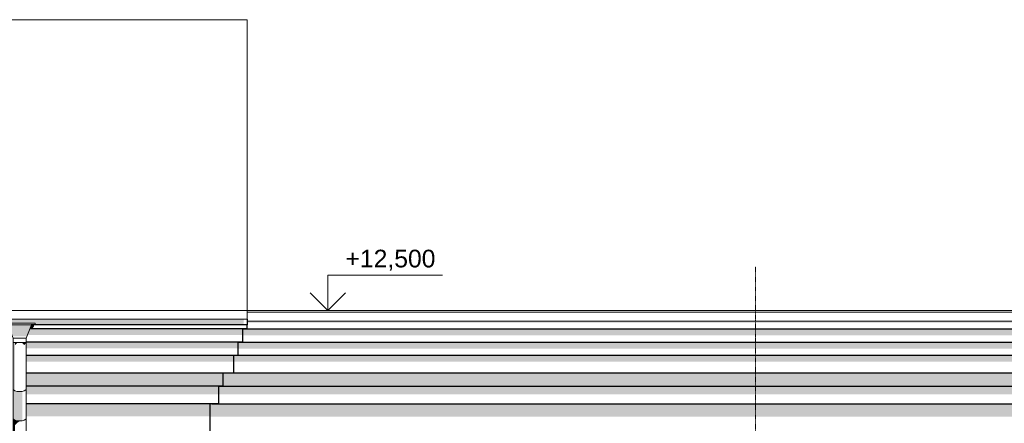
# Model space of a CAD drawing. Header units: millimetres. Extents: x -95523 to 190468, y -7401 to 17692.
# Tile 128 of 139: x 143244 to 154385, y 11026 to 15594. Entities that reach past the tile are written whole.
import ezdxf
from ezdxf.enums import TextEntityAlignment as Align

# ---------------------------------------------------------------- set-up
doc = ezdxf.new("R2010")
doc.units = ezdxf.units.MM
doc.header["$MEASUREMENT"] = 0
doc.linetypes.add('Штрих-Штриховая', pattern=[10.936111, 5.291667, -2.116667, 1.411111, -2.116667])
for name, color, linetype in [('1 Молдинги', 7, 'Continuous'), ('1_Кровля (плоская)', 7, 'Continuous'), ('Новый_1 ВОДОСТОК', 7, 'Continuous'), ('Новый_1_Конструктив-парапет', 7, 'Continuous'), ('Новый_Конструктив - Стены Несущие', 7, 'Continuous'), ('Новый_Фартук парапета', 7, 'Continuous'), ('Размер - Отметка Уровня', 7, 'Continuous'), ('Элемент Модели - Оси', 7, 'Continuous')]:
    doc.layers.add(name, color=color, linetype=linetype)
for name, color, linetype, lineweight in [('1 Молдинги_Ном._пера__21', 7, 'Continuous', 30), ('1_Кровля (плоская)_Ном._пера__120', 7, 'Continuous', 5), ('Новый_1 ВОДОСТОК_Ном._пера__120', 7, 'Continuous', 5), ('Новый_Конструктив - Стены Несущие_Ном._пера__21', 7, 'Continuous', 30), ('Новый_Фартук парапета_Ном._пера__120', 7, 'Continuous', 5), ('Размер - Отметка Уровня_Ном._пера__120', 7, 'Continuous', 5), ('Элемент Модели - Оси_Ном._пера__1', 7, 'Continuous', 15), ('Элемент Модели - Оси_Ном._пера__120', 7, 'Continuous', 5)]:
    doc.layers.add(name, color=color, linetype=linetype, lineweight=lineweight)
doc.styles.add('СГЕНЕРИР_СТИЛЬ_1', font='arial.ttf')

# ---------------------------------------------------------------- blocks, each defined once
blk = doc.blocks.new('Элемент Разреза_114_1', base_point=(95181, -198))
at = {"layer": 'Новый_1_Конструктив-парапет', "linetype": 'Continuous', "lineweight": 0, "true_color": 0x000000}
blk.add_hatch(color=18, dxfattribs=at).paths.add_polyline_path([(145398, 11245), (145398, 11100), (187268, 11100), (187270, 11103), (187347, 11103), (187347, 11242), (145418, 11242), (145418, 11245)])
blk = doc.blocks.new('Элемент Разреза_119_1', base_point=(95181, -198))
at = {"layer": '1_Кровля (плоская)_Ном._пера__120', "color": 7, "linetype": 'Continuous', "lineweight": 5}
for p, q in [((145818, 15594), (130613, 15594)), ((145818, 12304), (145818, 15594)), ((108678, 12304), (145818, 12304)), ((145818, 12204), (145818, 12304)), ((145818, 12204), (108678, 12204))]:
    blk.add_line(p, q, dxfattribs=at)
blk = doc.blocks.new('Элемент Разреза_126_1', base_point=(95181, -198))
at = {"layer": 'Новый_Конструктив - Стены Несущие', "linetype": 'Continuous', "lineweight": 0, "true_color": 0x000000}
blk.add_hatch(color=18, dxfattribs=at).paths.add_polyline_path([(143319, 11104), (145398, 11104), (145398, 11245), (143319, 11245)])
at = {"layer": 'Новый_Конструктив - Стены Несущие_Ном._пера__21', "color": 7, "linetype": 'Continuous', "lineweight": 30}
blk.add_line((145398, 10032), (145398, 11245), dxfattribs=at)
blk = doc.blocks.new('Элемент Разреза_189_1', base_point=(95181, -198))
at = {"layer": '1_Кровля (плоская)', "linetype": 'Continuous', "lineweight": 0, "true_color": 0x000000}
blk.add_hatch(color=18, dxfattribs=at).paths.add_polyline_path([(145818, 15494), (145818, 12302), (145818, 12302)])
at = {"layer": '1_Кровля (плоская)_Ном._пера__120', "color": 7, "linetype": 'Continuous', "lineweight": 5}
blk.add_line((130613, 15594), (145818, 15594), dxfattribs=at)
blk = doc.blocks.new('Элемент Разреза_211_1', base_point=(95181, -198))
at = {"layer": 'Новый_Фартук парапета_Ном._пера__120', "color": 7, "linetype": 'Continuous', "lineweight": 5}
for p, q in [((187760, 12302), (145818, 12302)), ((145818, 12285), (187778, 12285)), ((145818, 12180), (187778, 12180))]:
    blk.add_line(p, q, dxfattribs=at)
blk = doc.blocks.new('Элемент Разреза_247_1', base_point=(95181, -198))
at = {"layer": '1 Молдинги', "linetype": 'Continuous', "lineweight": 0, "true_color": 0x000000}
for points in [[(109098, 12204), (109098, 12145), (111075, 12145), (111075, 12161), (111425, 12161), (111425, 12145), (118073, 12145), (118073, 12161), (118423, 12161), (118423, 12145), (136074, 12145), (136074, 12161), (136424, 12161), (136424, 12145), (143069, 12145), (143069, 12161), (143419, 12161), (143419, 12145), (145776, 12145), (145782, 12204)], [(143327, 12010), (143337, 12024), (145768, 12024), (145768, 12095), (143359, 12095)], [(143359, 12095), (143387, 12095), (143407, 12124), (143407, 12140), (143376, 12140)], [(143377, 12141), (143376, 12140), (143407, 12140), (143405, 12141)], [(143319, 11945), (143319, 11874), (145718, 11874), (145718, 11945)], [(145668, 11795), (143319, 11795), (143319, 11724), (145668, 11724)], [(143319, 11595), (143319, 11445), (145548, 11445), (145548, 11595)], [(145498, 11445), (143319, 11445), (143319, 11355), (145498, 11355)]]:
    blk.add_hatch(color=18, dxfattribs=at).paths.add_polyline_path(points)
at = {"layer": '1 Молдинги_Ном._пера__21', "color": 7, "linetype": 'Continuous', "lineweight": 30}
for p, q in [((145818, 12204), (145818, 12140)), ((145818, 12095), (143359, 12095)), ((145818, 12140), (143376, 12140)), ((145768, 11945), (145768, 12095)), ((145818, 12095), (145818, 12140)), ((145768, 11945), (143319, 11945)), ((145718, 11795), (145718, 11945)), ((145718, 11795), (143319, 11795)), ((145668, 11595), (145668, 11795)), ((145668, 11595), (143319, 11595)), ((145548, 11445), (145548, 11595)), ((145548, 11445), (143319, 11445)), ((145498, 11245), (145498, 11445)), ((145498, 11245), (143319, 11245))]:
    blk.add_line(p, q, dxfattribs=at)
blk = doc.blocks.new('Элемент Разреза_248_1', base_point=(95181, -198))
at = {"layer": '1 Молдинги', "linetype": 'Continuous', "lineweight": 0, "true_color": 0x000000}
for points in [[(145818, 12180), (145818, 12166), (187349, 12166), (187349, 12180)], [(145768, 12092), (145816, 12092), (145818, 12095), (145768, 12095)], [(145768, 12092), (145768, 12022), (187349, 12022), (187349, 12092)], [(145718, 11945), (145718, 11942), (145766, 11942), (145768, 11945)], [(145718, 11942), (145718, 11872), (169125, 11872), (172339, 11872), (187349, 11872), (187349, 11942)], [(145668, 11795), (145668, 11792), (145716, 11792), (145718, 11795)], [(187349, 11792), (145668, 11792), (145668, 11722), (187349, 11722)], [(145498, 11445), (145498, 11442), (187349, 11442), (187349, 11592), (145548, 11592), (145548, 11445)], [(145548, 11595), (145548, 11592), (145666, 11592), (145668, 11595)], [(145498, 11442), (145498, 11352), (187329, 11352), (187331, 11355), (187349, 11355), (187349, 11442)], [(145498, 11245), (145418, 11245), (145418, 11242), (145496, 11242)]]:
    blk.add_hatch(color=18, dxfattribs=at).paths.add_polyline_path(points)
at = {"layer": '1 Молдинги_Ном._пера__21', "color": 7, "linetype": 'Continuous', "lineweight": 30}
for p, q in [((187349, 12092), (145768, 12092)), ((187349, 11942), (145718, 11942)), ((187349, 11792), (145668, 11792)), ((187349, 11592), (145548, 11592)), ((187349, 11442), (145498, 11442)), ((145418, 11245), (145418, 11242)), ((187369, 11242), (145418, 11242))]:
    blk.add_line(p, q, dxfattribs=at)
blk = doc.blocks.new('Элемент Разреза_527_1', base_point=(95181, -198))
at = {"layer": 'Новый_1 ВОДОСТОК', "linetype": 'Continuous', "lineweight": 0, "true_color": 0x000000}
for points in [[(143377, 12141), (143112, 12141), (143162, 12010), (143327, 12010)], [(143169, 11941), (143169, 11415), (143175, 11403), (143175, 11941)], [(143175, 11941), (143175, 11403), (143191, 11393), (143191, 11941)], [(143191, 11941), (143191, 11910), (143216, 11933), (143216, 11941)], [(143216, 11941), (143216, 11933), (143244, 11941)], [(143273, 11941), (143244, 11941), (143273, 11933)], [(143273, 11941), (143273, 11933), (143297, 11910), (143297, 11941)], [(143297, 11941), (143297, 11910), (143314, 11933), (143314, 11941)], [(143314, 11941), (143314, 11933), (143319, 11941)], [(143169, 11415), (143169, 11083), (143175, 11071), (143175, 11403)], [(143175, 11403), (143175, 11071), (143191, 11061), (143191, 11393)], [(143191, 11393), (143191, 11061), (143216, 11054), (143216, 11387)], [(143216, 11387), (143216, 11054), (143244, 11052), (143244, 11384)], [(143244, 11384), (143244, 11052), (143273, 11054), (143273, 11387)], [(143169, 11083), (143169, 10933), (143175, 10933), (143175, 11071)], [(143175, 11071), (143175, 10933), (143191, 10933), (143191, 11061)], [(143216, 11054), (143191, 11061), (143191, 11005), (143216, 11031)], [(143244, 11052), (143216, 11054), (143216, 11031), (143244, 11049)], [(143244, 11052), (143244, 11049), (143273, 11054)], [(143169, 10933), (143169, 10620), (143175, 10620), (143175, 10933)], [(143175, 10933), (143175, 10620), (143191, 10620), (143191, 10933)], [(143173, 10590), (143173, 10620), (143167, 10620), (143167, 10590)], [(143169, 8620), (143175, 8620), (143175, 10590), (143169, 10590)], [(143190, 10590), (143190, 10620), (143173, 10620), (143173, 10590)], [(143175, 8620), (143191, 8620), (143191, 10590), (143175, 10590)], [(143216, 10590), (143191, 10590), (143191, 10580), (143208, 10580), (143216, 10587)], [(143216, 10590), (143216, 10587), (143242, 10587), (143244, 10588), (143244, 10590)], [(143244, 10590), (143244, 10588), (143272, 10588), (143273, 10588), (143273, 10590)], [(143297, 10590), (143273, 10590), (143273, 10588), (143297, 10588), (143297, 10588)], [(143297, 10588), (143314, 10588), (143314, 10590), (143297, 10590)], [(143314, 10590), (143314, 10588), (143314, 10588), (143319, 10588), (143319, 10590)], [(143173, 8590), (143173, 8620), (143167, 8620), (143167, 8590)], [(143169, 6620), (143175, 6620), (143175, 8590), (143169, 8590)], [(143190, 8590), (143190, 8620), (143173, 8620), (143173, 8590)], [(143191, 8590), (143175, 8590), (143175, 6620), (143191, 6620)], [(143191, 8590), (143191, 8580), (143208, 8580), (143216, 8587), (143216, 8590)], [(143216, 8590), (143216, 8587), (143242, 8587), (143244, 8588), (143244, 8590)], [(143273, 8590), (143244, 8590), (143244, 8588), (143272, 8588), (143273, 8588)], [(143273, 8590), (143273, 8588), (143297, 8588), (143297, 8588), (143297, 8590)], [(143297, 8588), (143314, 8588), (143314, 8590), (143297, 8590)], [(143319, 8590), (143314, 8590), (143314, 8588), (143314, 8588), (143319, 8588)], [(143173, 6590), (143173, 6620), (143167, 6620), (143167, 6590)], [(143169, 6590), (143169, 4620), (143175, 4620), (143175, 6590)], [(143190, 6590), (143190, 6620), (143173, 6620), (143173, 6590)], [(143175, 6590), (143175, 4620), (143191, 4620), (143191, 6590)], [(143191, 6590), (143191, 6580), (143208, 6580), (143216, 6587), (143216, 6590)], [(143216, 6590), (143216, 6587), (143242, 6587), (143244, 6588), (143244, 6590)], [(143244, 6590), (143244, 6588), (143272, 6588), (143273, 6588), (143273, 6590)], [(143273, 6590), (143273, 6588), (143297, 6588), (143297, 6588), (143297, 6590)], [(143297, 6588), (143314, 6588), (143314, 6590), (143297, 6590)], [(143319, 6590), (143314, 6590), (143314, 6588), (143314, 6588), (143319, 6588)], [(143173, 4590), (143173, 4620), (143167, 4620), (143167, 4590)], [(143169, 4583), (143175, 4583), (143175, 4590), (143169, 4590)], [(143173, 4620), (143173, 4590), (143190, 4590), (143190, 4620)], [(143175, 4583), (143191, 4583), (143191, 4590), (143175, 4590)], [(143216, 4590), (143191, 4590), (143191, 4583), (143211, 4583), (143216, 4587)], [(143216, 4590), (143216, 4587), (143242, 4587), (143244, 4588), (143244, 4590)], [(143244, 4588), (143272, 4588), (143273, 4588), (143273, 4590), (143244, 4590)], [(143273, 4588), (143297, 4588), (143297, 4588), (143297, 4590), (143273, 4590)], [(143297, 4588), (143314, 4588), (143314, 4590), (143297, 4590)], [(143314, 4588), (143314, 4588), (143319, 4588), (143319, 4590), (143314, 4590)]]:
    blk.add_hatch(color=18, dxfattribs=at).paths.add_polyline_path(points)
at = {"layer": 'Новый_1 ВОДОСТОК_Ном._пера__120', "color": 7, "linetype": 'Continuous', "lineweight": 5}
for p, q in [((143419, 12161), (143069, 12161)), ((143069, 12141), (143069, 12161)), ((143419, 12161), (143419, 12141)), ((143419, 12141), (143069, 12141)), ((143169, 11991), (143112, 12141)), ((143377, 12141), (143319, 11991)), ((143319, 11991), (143169, 11991)), ((143169, 11941), (143169, 11991)), ((143169, 11941), (143169, 11415)), ((143319, 11941), (143169, 11941)), ((143319, 11991), (143319, 11941)), ((143319, 11941), (143319, 11415)), ((143169, 11415), (143169, 11083)), ((143175, 11403), (143191, 11393)), ((143191, 11393), (143216, 11387)), ((143216, 11387), (143244, 11384)), ((143244, 11384), (143273, 11387)), ((143273, 11387), (143297, 11393)), ((143297, 11393), (143314, 11403)), ((143319, 11415), (143319, 11083)), ((143169, 11083), (143169, 10933)), ((143175, 11071), (143191, 11061)), ((143191, 11061), (143216, 11054)), ((143216, 11054), (143244, 11052)), ((143244, 11052), (143273, 11054)), ((143273, 11054), (143297, 11061)), ((143297, 11061), (143314, 11071)), ((143319, 11083), (143319, 10933)), ((143169, 10933), (143169, 10620)), ((143169, 10933), (143175, 10933)), ((143175, 10933), (143191, 10933)), ((143191, 10933), (143216, 10933)), ((143216, 10933), (143244, 10933)), ((143244, 10933), (143273, 10933)), ((143273, 10933), (143297, 10933)), ((143297, 10933), (143314, 10933)), ((143314, 10933), (143319, 10933)), ((143319, 10933), (143319, 10620)), ((143173, 10620), (143167, 10620)), ((143167, 10590), (143167, 10620)), ((143173, 10590), (143167, 10590)), ((143169, 10590), (143169, 8620)), ((143190, 10620), (143173, 10620)), ((143190, 10590), (143173, 10590)), ((143215, 10620), (143190, 10620)), ((143215, 10590), (143190, 10590)), ((143244, 10620), (143215, 10620)), ((143244, 10590), (143215, 10590)), ((143274, 10620), (143244, 10620)), ((143274, 10590), (143244, 10590)), ((143299, 10620), (143274, 10620)), ((143299, 10590), (143274, 10590)), ((143316, 10620), (143299, 10620)), ((143316, 10590), (143299, 10590)), ((143321, 10620), (143316, 10620)), ((143321, 10590), (143316, 10590)), ((143319, 10590), (143319, 8620)), ((143321, 10590), (143321, 10620)), ((143173, 8620), (143167, 8620)), ((143167, 8590), (143167, 8620)), ((143173, 8590), (143167, 8590)), ((143169, 8590), (143169, 6620)), ((143190, 8620), (143173, 8620)), ((143190, 8590), (143173, 8590)), ((143215, 8620), (143190, 8620)), ((143215, 8590), (143190, 8590)), ((143244, 8620), (143215, 8620)), ((143244, 8590), (143215, 8590)), ((143274, 8620), (143244, 8620)), ((143274, 8590), (143244, 8590)), ((143299, 8620), (143274, 8620)), ((143299, 8590), (143274, 8590)), ((143316, 8620), (143299, 8620)), ((143316, 8590), (143299, 8590)), ((143321, 8620), (143316, 8620)), ((143321, 8590), (143316, 8590)), ((143319, 8590), (143319, 6620)), ((143321, 8590), (143321, 8620)), ((143173, 6620), (143167, 6620)), ((143167, 6590), (143167, 6620)), ((143173, 6590), (143167, 6590)), ((143169, 6590), (143169, 4620)), ((143190, 6620), (143173, 6620)), ((143190, 6590), (143173, 6590)), ((143215, 6620), (143190, 6620)), ((143215, 6590), (143190, 6590)), ((143244, 6620), (143215, 6620)), ((143244, 6590), (143215, 6590)), ((143274, 6620), (143244, 6620)), ((143274, 6590), (143244, 6590)), ((143299, 6620), (143274, 6620)), ((143299, 6590), (143274, 6590)), ((143316, 6620), (143299, 6620)), ((143316, 6590), (143299, 6590)), ((143321, 6620), (143316, 6620)), ((143321, 6590), (143316, 6590)), ((143319, 6590), (143319, 4620)), ((143321, 6590), (143321, 6620)), ((143173, 4620), (143167, 4620)), ((143167, 4590), (143167, 4620)), ((143173, 4590), (143167, 4590)), ((143169, 4590), (143169, 4583)), ((143190, 4620), (143173, 4620)), ((143190, 4590), (143173, 4590)), ((143215, 4620), (143190, 4620)), ((143215, 4590), (143190, 4590)), ((143244, 4620), (143215, 4620)), ((143244, 4590), (143215, 4590)), ((143274, 4620), (143244, 4620)), ((143274, 4590), (143244, 4590)), ((143299, 4620), (143274, 4620)), ((143299, 4590), (143274, 4590)), ((143316, 4620), (143299, 4620)), ((143316, 4590), (143299, 4590)), ((143321, 4620), (143316, 4620)), ((143321, 4590), (143316, 4590)), ((143319, 4590), (143319, 4583)), ((143321, 4590), (143321, 4620))]:
    blk.add_line(p, q, dxfattribs=at)
blk = doc.blocks.new('Стандартный Маркер Сетки[8]_1', base_point=(151568, 12803))
at = {"layer": 'Элемент Модели - Оси_Ном._пера__120', "color": 7, "linetype": 'Штрих-Штриховая', "lineweight": 5}
for q in [(151568, 12803), (151568, -5398)]:
    blk.add_line((151568, 12003), q, dxfattribs=at)
at = {"layer": 'Элемент Модели - Оси_Ном._пера__1', "color": 7, "lineweight": 15, "style": 'СГЕНЕРИР_СТИЛЬ_1'}
blk.add_attdef('AC_MarkerText_1', text='', height=350, rotation=360, dxfattribs=at).set_placement((151568, -6498), align=Align.TOP_CENTER)
blk = doc.blocks.new('Отметка высоты (ГОСТ)[11]_1', base_point=(146731, 12302))
at = {"layer": 'Размер - Отметка Уровня_Ном._пера__120', "color": 7, "linetype": 'Continuous', "lineweight": 5}
for p, q in [((146731, 12302), (146731, 12702)), ((146731, 12702), (148030, 12702)), ((146731, 12302), (146531, 12502)), ((146731, 12302), (146931, 12502)), ((146031, 12302), (146931, 12302))]:
    blk.add_line(p, q, dxfattribs=at)
at = {"layer": 'Размер - Отметка Уровня_Ном._пера__120', "color": 7, "lineweight": 5, "insert": (146931, 12732), "char_height": 200, "attachment_point": 7, "style": 'СГЕНЕРИР_СТИЛЬ_1'}
blk.add_mtext('\\A1;+12,500{\\H0.66x;\\S^  ;}', dxfattribs=at)
at = {"layer": 'Размер - Отметка Уровня_Ном._пера__120', "color": 7, "lineweight": 5, "style": 'СГЕНЕРИР_СТИЛЬ_1'}
blk.add_attdef('addText', text='', height=150, dxfattribs=at).set_placement((146991, 12467), align=Align.BOTTOM_LEFT)

msp = doc.modelspace()

# ---------------------------------------------------------------- block references
at = {"layer": '1 Молдинги', "lineweight": 0}
for name in ['Элемент Разреза_247_1', 'Элемент Разреза_248_1']:
    msp.add_blockref(name, (95180.8, -197.5), dxfattribs=at)
at = {"layer": '1_Кровля (плоская)', "lineweight": 0}
for name in ['Элемент Разреза_119_1', 'Элемент Разреза_189_1']:
    msp.add_blockref(name, (95180.8, -197.5), dxfattribs=at)
at = {"layer": 'Новый_1 ВОДОСТОК', "lineweight": 0}
msp.add_blockref('Элемент Разреза_527_1', (95180.8, -197.5), dxfattribs=at)
at = {"layer": 'Новый_1_Конструктив-парапет', "lineweight": 0}
msp.add_blockref('Элемент Разреза_114_1', (95180.8, -197.5), dxfattribs=at)
at = {"layer": 'Новый_Конструктив - Стены Несущие', "lineweight": 0}
msp.add_blockref('Элемент Разреза_126_1', (95180.8, -197.5), dxfattribs=at)
at = {"layer": 'Новый_Фартук парапета', "lineweight": 0}
msp.add_blockref('Элемент Разреза_211_1', (95180.8, -197.5), dxfattribs=at)
at = {"layer": 'Размер - Отметка Уровня', "color": 7, "linetype": 'Continuous', "lineweight": 5}
msp.add_blockref('Отметка высоты (ГОСТ)[11]_1', (146731, 12302.4), dxfattribs=at)
at = {"layer": 'Элемент Модели - Оси', "color": 7, "linetype": 'Continuous', "lineweight": 5}
msp.add_blockref('Стандартный Маркер Сетки[8]_1', (151568, 12802.5), dxfattribs=at)

doc.saveas('drawing.dxf')
